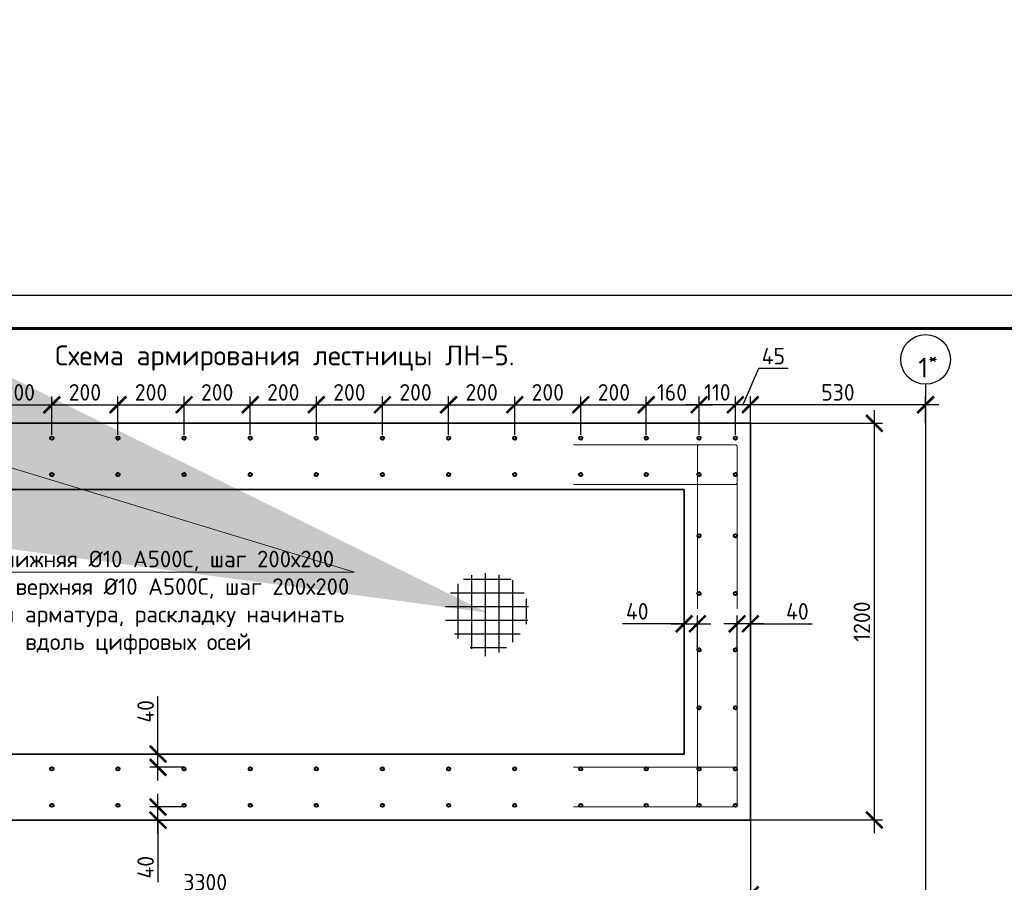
# Model space of a CAD drawing. Header units: millimetres. Extents: x 130535 to 1380046, y -231620 to 121434.
# Tile 106 of 135: x 818805 to 833696, y 12817 to 25855. Entities that reach past the tile are written whole.
import ezdxf
from ezdxf import colors
from ezdxf.entities.mleader import LeaderData, LeaderLine
from ezdxf.math import Vec2, Vec3

# ---------------------------------------------------------------- set-up
doc = ezdxf.new("R2010")
doc.units = ezdxf.units.MM
doc.linetypes.add('______5', pattern=[1.1, 0.8, -0.1, 0.1, -0.1])
doc.layers.get('DEFPOINTS').update_dxf_attribs({"lineweight": 0})
for name, color, linetype, lineweight in [('!PIARENA-KR-ADDITIONAL TEXT_ВЫНОСКИ', 7, 'Continuous', 13), ('Standard', 7, 'Continuous', 25), ('XR$4$Оси', 7, '______5', 18), ('Основная', 7, 'Continuous', 40), ('Основная 0.35', 7, 'Continuous', 35), ('Столовая Двери и окна', 7, 'Continuous', 15), ('Текст', 7, 'Continuous', 25), ('ТОНКИЕ', 7, 'Continuous', 9)]:
    doc.layers.add(name, color=color, linetype=linetype, lineweight=lineweight)
doc.layers.add('СПДС_Оси', color=7, linetype='Continuous')
doc.styles.add('!Main', font='isocpeui.ttf')
doc.styles.add('GOST-2.304_Type-B', font='GOST_Common.ttf')
doc.styles.add('ISOCPEUR', font='isocpeur.ttf')
doc.dimstyles.new('СПДС', dxfattribs={"dimscale": 100, "dimtxt": 2.5, "dimasz": 2.5, "dimexe": 1.25, "dimexo": 0, "dimtad": 1, "dimdec": 0, "dimtxsty": 'GOST-2.304_Type-B', "dimblk": 'ARCHTICK', "dimcen": 2.5, "dimdle": 2, "dimadec": 0, "dimazin": 2, "dimtfac": 0.75, "dimtdec": 0, "dimtmove": 1, "dimatfit": 3, "dimfxl": 1, "dimtolj": 1, "dimarcsym": 1})

# ---------------------------------------------------------------- blocks, each defined once
blk = doc.blocks.new('Из_буфера5277')
at = {"linetype": 'Continuous', "lineweight": 25, "ltscale": 100}
blk.add_lwpolyline([(0, 0), (42000, 0), (42000, 29700), (0, 29700), (0, 0)], dxfattribs=at)
at = {"linetype": 'Continuous', "lineweight": 60, "ltscale": 100}
blk.add_lwpolyline([(2000, 500), (41500, 500), (41500, 29200), (2000, 29200), (2000, 500)], dxfattribs=at)
blk = doc.blocks.new('_ArchTick')
at = {"color": 0, "linetype": 'ByBlock', "const_width": 0.15}
blk.add_lwpolyline([(-0.5, -0.5), (0.5, 0.5)], dxfattribs=at)
blk = doc.blocks.new('*D1157')
at = {"layer": 'DEFPOINTS', "color": 0, "linetype": 'Continuous', "lineweight": 0, "ltscale": 100}
for p in [(829080, 20035), (829080, 19580), (829630, 19580)]:
    blk.add_point(p, dxfattribs=at)
at = {"layer": 'ТОНКИЕ', "color": 0, "lineweight": -2, "ltscale": 125}
for p, q in [((829080, 19580), (829080, 20160)), ((829630, 19580), (829630, 20160)), ((829830, 20035), (828880, 20035))]:
    blk.add_line(p, q, dxfattribs=at)
at = {"layer": 'ТОНКИЕ', "color": 0, "linetype": 'Continuous', "lineweight": -2, "ltscale": 100, "xscale": 250, "yscale": 250, "zscale": 250, "rotation": 180}
blk.add_blockref('_ArchTick', (829080, 20035), dxfattribs=at)
at = {"layer": 'ТОНКИЕ', "color": 0, "linetype": 'Continuous', "lineweight": -2, "ltscale": 100, "xscale": 250, "yscale": 250, "zscale": 250}
blk.add_blockref('_ArchTick', (829630, 20035), dxfattribs=at)
at = {"layer": 'ТОНКИЕ', "color": 0, "linetype": 'Continuous', "ltscale": 100, "insert": (829355, 20222), "char_height": 250, "attachment_point": 5, "style": 'GOST-2.304_Type-B'}
blk.add_mtext('\\A1;110', dxfattribs=at)
blk = doc.blocks.new('*D1158')
at = {"layer": 'DEFPOINTS', "color": 0, "linetype": 'Continuous', "lineweight": 0, "ltscale": 100}
for p in [(829630, 20035), (829855, 19755), (829630, 19580)]:
    blk.add_point(p, dxfattribs=at)
at = {"layer": 'ТОНКИЕ', "color": 0, "lineweight": -2, "ltscale": 125}
for p, q in [((829978, 20583), (829742, 20035)), ((830428, 20583), (829978, 20583)), ((829630, 19580), (829630, 20160)), ((829855, 19755), (829855, 20160)), ((830055, 20035), (829430, 20035))]:
    blk.add_line(p, q, dxfattribs=at)
at = {"layer": 'ТОНКИЕ', "color": 0, "linetype": 'Continuous', "lineweight": -2, "ltscale": 100, "xscale": 250, "yscale": 250, "zscale": 250, "rotation": 180}
blk.add_blockref('_ArchTick', (829630, 20035), dxfattribs=at)
at = {"layer": 'ТОНКИЕ', "color": 0, "linetype": 'Continuous', "lineweight": -2, "ltscale": 100, "xscale": 250, "yscale": 250, "zscale": 250}
blk.add_blockref('_ArchTick', (829855, 20035), dxfattribs=at)
at = {"layer": 'ТОНКИЕ', "color": 0, "linetype": 'Continuous', "ltscale": 100, "insert": (830203, 20770), "char_height": 250, "attachment_point": 5, "style": 'GOST-2.304_Type-B'}
blk.add_mtext('\\A1;45', dxfattribs=at)
blk = doc.blocks.new('*D1159')
at = {"layer": 'DEFPOINTS', "color": 0, "linetype": 'Continuous', "lineweight": 0, "ltscale": 100}
for p in [(829855, 20035), (829855, 19755), (832505, 19755)]:
    blk.add_point(p, dxfattribs=at)
at = {"layer": 'ТОНКИЕ', "color": 0, "lineweight": -2, "ltscale": 125}
for p, q in [((829855, 19755), (829855, 20160)), ((832505, 19755), (832505, 20160)), ((832705, 20035), (829655, 20035))]:
    blk.add_line(p, q, dxfattribs=at)
at = {"layer": 'ТОНКИЕ', "color": 0, "linetype": 'Continuous', "lineweight": -2, "ltscale": 100, "xscale": 250, "yscale": 250, "zscale": 250, "rotation": 180}
blk.add_blockref('_ArchTick', (829855, 20035), dxfattribs=at)
at = {"layer": 'ТОНКИЕ', "color": 0, "linetype": 'Continuous', "lineweight": -2, "ltscale": 100, "xscale": 250, "yscale": 250, "zscale": 250}
blk.add_blockref('_ArchTick', (832505, 20035), dxfattribs=at)
at = {"layer": 'ТОНКИЕ', "color": 0, "linetype": 'Continuous', "ltscale": 100, "insert": (831180, 20222), "char_height": 250, "attachment_point": 5, "style": 'GOST-2.304_Type-B'}
blk.add_mtext('\\A1;530', dxfattribs=at)
blk = doc.blocks.new('*D1160')
at = {"layer": 'DEFPOINTS', "color": 0, "linetype": 'Continuous', "lineweight": 0, "ltscale": 100}
for p in [(829080, 20035), (828280, 19580), (829080, 19580)]:
    blk.add_point(p, dxfattribs=at)
at = {"layer": 'ТОНКИЕ', "color": 0, "lineweight": -2, "ltscale": 125}
for p, q in [((828280, 19580), (828280, 20160)), ((829080, 19580), (829080, 20160)), ((828080, 20035), (829280, 20035))]:
    blk.add_line(p, q, dxfattribs=at)
at = {"layer": 'ТОНКИЕ', "color": 0, "linetype": 'Continuous', "lineweight": -2, "ltscale": 100, "xscale": 250, "yscale": 250, "zscale": 250, "rotation": 180}
blk.add_blockref('_ArchTick', (828280, 20035), dxfattribs=at)
at = {"layer": 'ТОНКИЕ', "color": 0, "linetype": 'Continuous', "lineweight": -2, "ltscale": 100, "xscale": 250, "yscale": 250, "zscale": 250}
blk.add_blockref('_ArchTick', (829080, 20035), dxfattribs=at)
at = {"layer": 'ТОНКИЕ', "color": 0, "linetype": 'Continuous', "ltscale": 100, "insert": (828670, 20222), "char_height": 250, "attachment_point": 5, "style": 'GOST-2.304_Type-B'}
blk.add_mtext('\\A1;160', dxfattribs=at)
blk = doc.blocks.new('*D1231')
at = {"layer": 'DEFPOINTS', "color": 0, "linetype": 'Continuous', "lineweight": 0, "ltscale": 100}
for p in [(819291, 20035), (818291, 19580), (819291, 19580)]:
    blk.add_point(p, dxfattribs=at)
at = {"layer": 'ТОНКИЕ', "color": 0, "lineweight": -2, "ltscale": 125}
for p, q in [((818291, 19580), (818291, 20160)), ((819291, 19580), (819291, 20160)), ((818091, 20035), (819491, 20035))]:
    blk.add_line(p, q, dxfattribs=at)
at = {"layer": 'ТОНКИЕ', "color": 0, "linetype": 'Continuous', "lineweight": -2, "ltscale": 100, "xscale": 250, "yscale": 250, "zscale": 250, "rotation": 180}
blk.add_blockref('_ArchTick', (818291, 20035), dxfattribs=at)
at = {"layer": 'ТОНКИЕ', "color": 0, "linetype": 'Continuous', "lineweight": -2, "ltscale": 100, "xscale": 250, "yscale": 250, "zscale": 250}
blk.add_blockref('_ArchTick', (819291, 20035), dxfattribs=at)
at = {"layer": 'ТОНКИЕ', "color": 0, "linetype": 'Continuous', "ltscale": 100, "insert": (818791, 20222), "char_height": 250, "attachment_point": 5, "style": 'GOST-2.304_Type-B'}
blk.add_mtext('\\A1;200', dxfattribs=at)
blk = doc.blocks.new('*D1232')
at = {"layer": 'DEFPOINTS', "color": 0, "linetype": 'Continuous', "lineweight": 0, "ltscale": 100}
for p in [(820291, 20035), (819291, 19580), (820291, 19580)]:
    blk.add_point(p, dxfattribs=at)
at = {"layer": 'ТОНКИЕ', "color": 0, "lineweight": -2, "ltscale": 125}
for p, q in [((819291, 19580), (819291, 20160)), ((820291, 19580), (820291, 20160)), ((819091, 20035), (820491, 20035))]:
    blk.add_line(p, q, dxfattribs=at)
at = {"layer": 'ТОНКИЕ', "color": 0, "linetype": 'Continuous', "lineweight": -2, "ltscale": 100, "xscale": 250, "yscale": 250, "zscale": 250, "rotation": 180}
blk.add_blockref('_ArchTick', (819291, 20035), dxfattribs=at)
at = {"layer": 'ТОНКИЕ', "color": 0, "linetype": 'Continuous', "lineweight": -2, "ltscale": 100, "xscale": 250, "yscale": 250, "zscale": 250}
blk.add_blockref('_ArchTick', (820291, 20035), dxfattribs=at)
at = {"layer": 'ТОНКИЕ', "color": 0, "linetype": 'Continuous', "ltscale": 100, "insert": (819791, 20222), "char_height": 250, "attachment_point": 5, "style": 'GOST-2.304_Type-B'}
blk.add_mtext('\\A1;200', dxfattribs=at)
blk = doc.blocks.new('*D1233')
at = {"layer": 'DEFPOINTS', "color": 0, "linetype": 'Continuous', "lineweight": 0, "ltscale": 100}
for p in [(821291, 20035), (820291, 19580), (821291, 19580)]:
    blk.add_point(p, dxfattribs=at)
at = {"layer": 'ТОНКИЕ', "color": 0, "lineweight": -2, "ltscale": 125}
for p, q in [((820291, 19580), (820291, 20160)), ((821291, 19580), (821291, 20160)), ((820091, 20035), (821491, 20035))]:
    blk.add_line(p, q, dxfattribs=at)
at = {"layer": 'ТОНКИЕ', "color": 0, "linetype": 'Continuous', "lineweight": -2, "ltscale": 100, "xscale": 250, "yscale": 250, "zscale": 250, "rotation": 180}
blk.add_blockref('_ArchTick', (820291, 20035), dxfattribs=at)
at = {"layer": 'ТОНКИЕ', "color": 0, "linetype": 'Continuous', "lineweight": -2, "ltscale": 100, "xscale": 250, "yscale": 250, "zscale": 250}
blk.add_blockref('_ArchTick', (821291, 20035), dxfattribs=at)
at = {"layer": 'ТОНКИЕ', "color": 0, "linetype": 'Continuous', "ltscale": 100, "insert": (820791, 20222), "char_height": 250, "attachment_point": 5, "style": 'GOST-2.304_Type-B'}
blk.add_mtext('\\A1;200', dxfattribs=at)
blk = doc.blocks.new('*D1234')
at = {"layer": 'DEFPOINTS', "color": 0, "linetype": 'Continuous', "lineweight": 0, "ltscale": 100}
for p in [(822291, 20035), (821291, 19580), (822291, 19580)]:
    blk.add_point(p, dxfattribs=at)
at = {"layer": 'ТОНКИЕ', "color": 0, "lineweight": -2, "ltscale": 125}
for p, q in [((821291, 19580), (821291, 20160)), ((822291, 19580), (822291, 20160)), ((821091, 20035), (822491, 20035))]:
    blk.add_line(p, q, dxfattribs=at)
at = {"layer": 'ТОНКИЕ', "color": 0, "linetype": 'Continuous', "lineweight": -2, "ltscale": 100, "xscale": 250, "yscale": 250, "zscale": 250, "rotation": 180}
blk.add_blockref('_ArchTick', (821291, 20035), dxfattribs=at)
at = {"layer": 'ТОНКИЕ', "color": 0, "linetype": 'Continuous', "lineweight": -2, "ltscale": 100, "xscale": 250, "yscale": 250, "zscale": 250}
blk.add_blockref('_ArchTick', (822291, 20035), dxfattribs=at)
at = {"layer": 'ТОНКИЕ', "color": 0, "linetype": 'Continuous', "ltscale": 100, "insert": (821791, 20222), "char_height": 250, "attachment_point": 5, "style": 'GOST-2.304_Type-B'}
blk.add_mtext('\\A1;200', dxfattribs=at)
blk = doc.blocks.new('*D1235')
at = {"layer": 'DEFPOINTS', "color": 0, "linetype": 'Continuous', "lineweight": 0, "ltscale": 100}
for p in [(823291, 20035), (822291, 19580), (823291, 19580)]:
    blk.add_point(p, dxfattribs=at)
at = {"layer": 'ТОНКИЕ', "color": 0, "lineweight": -2, "ltscale": 125}
for p, q in [((822291, 19580), (822291, 20160)), ((823291, 19580), (823291, 20160)), ((822091, 20035), (823491, 20035))]:
    blk.add_line(p, q, dxfattribs=at)
at = {"layer": 'ТОНКИЕ', "color": 0, "linetype": 'Continuous', "lineweight": -2, "ltscale": 100, "xscale": 250, "yscale": 250, "zscale": 250, "rotation": 180}
blk.add_blockref('_ArchTick', (822291, 20035), dxfattribs=at)
at = {"layer": 'ТОНКИЕ', "color": 0, "linetype": 'Continuous', "lineweight": -2, "ltscale": 100, "xscale": 250, "yscale": 250, "zscale": 250}
blk.add_blockref('_ArchTick', (823291, 20035), dxfattribs=at)
at = {"layer": 'ТОНКИЕ', "color": 0, "linetype": 'Continuous', "ltscale": 100, "insert": (822791, 20222), "char_height": 250, "attachment_point": 5, "style": 'GOST-2.304_Type-B'}
blk.add_mtext('\\A1;200', dxfattribs=at)
blk = doc.blocks.new('*D1236')
at = {"layer": 'DEFPOINTS', "color": 0, "linetype": 'Continuous', "lineweight": 0, "ltscale": 100}
for p in [(824291, 20035), (823291, 19580), (824291, 19580)]:
    blk.add_point(p, dxfattribs=at)
at = {"layer": 'ТОНКИЕ', "color": 0, "lineweight": -2, "ltscale": 125}
for p, q in [((823291, 19580), (823291, 20160)), ((824291, 19580), (824291, 20160)), ((823091, 20035), (824491, 20035))]:
    blk.add_line(p, q, dxfattribs=at)
at = {"layer": 'ТОНКИЕ', "color": 0, "linetype": 'Continuous', "lineweight": -2, "ltscale": 100, "xscale": 250, "yscale": 250, "zscale": 250, "rotation": 180}
blk.add_blockref('_ArchTick', (823291, 20035), dxfattribs=at)
at = {"layer": 'ТОНКИЕ', "color": 0, "linetype": 'Continuous', "lineweight": -2, "ltscale": 100, "xscale": 250, "yscale": 250, "zscale": 250}
blk.add_blockref('_ArchTick', (824291, 20035), dxfattribs=at)
at = {"layer": 'ТОНКИЕ', "color": 0, "linetype": 'Continuous', "ltscale": 100, "insert": (823791, 20222), "char_height": 250, "attachment_point": 5, "style": 'GOST-2.304_Type-B'}
blk.add_mtext('\\A1;200', dxfattribs=at)
blk = doc.blocks.new('*D1237')
at = {"layer": 'DEFPOINTS', "color": 0, "linetype": 'Continuous', "lineweight": 0, "ltscale": 100}
for p in [(825291, 20035), (824291, 19580), (825291, 19580)]:
    blk.add_point(p, dxfattribs=at)
at = {"layer": 'ТОНКИЕ', "color": 0, "lineweight": -2, "ltscale": 125}
for p, q in [((824291, 19580), (824291, 20160)), ((825291, 19580), (825291, 20160)), ((824091, 20035), (825491, 20035))]:
    blk.add_line(p, q, dxfattribs=at)
at = {"layer": 'ТОНКИЕ', "color": 0, "linetype": 'Continuous', "lineweight": -2, "ltscale": 100, "xscale": 250, "yscale": 250, "zscale": 250, "rotation": 180}
blk.add_blockref('_ArchTick', (824291, 20035), dxfattribs=at)
at = {"layer": 'ТОНКИЕ', "color": 0, "linetype": 'Continuous', "lineweight": -2, "ltscale": 100, "xscale": 250, "yscale": 250, "zscale": 250}
blk.add_blockref('_ArchTick', (825291, 20035), dxfattribs=at)
at = {"layer": 'ТОНКИЕ', "color": 0, "linetype": 'Continuous', "ltscale": 100, "insert": (824791, 20222), "char_height": 250, "attachment_point": 5, "style": 'GOST-2.304_Type-B'}
blk.add_mtext('\\A1;200', dxfattribs=at)
blk = doc.blocks.new('*D1238')
at = {"layer": 'DEFPOINTS', "color": 0, "linetype": 'Continuous', "lineweight": 0, "ltscale": 100}
for p in [(826291, 20035), (825291, 19580), (826291, 19580)]:
    blk.add_point(p, dxfattribs=at)
at = {"layer": 'ТОНКИЕ', "color": 0, "lineweight": -2, "ltscale": 125}
for p, q in [((825291, 19580), (825291, 20160)), ((826291, 19580), (826291, 20160)), ((825091, 20035), (826491, 20035))]:
    blk.add_line(p, q, dxfattribs=at)
at = {"layer": 'ТОНКИЕ', "color": 0, "linetype": 'Continuous', "lineweight": -2, "ltscale": 100, "xscale": 250, "yscale": 250, "zscale": 250, "rotation": 180}
blk.add_blockref('_ArchTick', (825291, 20035), dxfattribs=at)
at = {"layer": 'ТОНКИЕ', "color": 0, "linetype": 'Continuous', "lineweight": -2, "ltscale": 100, "xscale": 250, "yscale": 250, "zscale": 250}
blk.add_blockref('_ArchTick', (826291, 20035), dxfattribs=at)
at = {"layer": 'ТОНКИЕ', "color": 0, "linetype": 'Continuous', "ltscale": 100, "insert": (825791, 20222), "char_height": 250, "attachment_point": 5, "style": 'GOST-2.304_Type-B'}
blk.add_mtext('\\A1;200', dxfattribs=at)
blk = doc.blocks.new('*D1239')
at = {"layer": 'DEFPOINTS', "color": 0, "linetype": 'Continuous', "lineweight": 0, "ltscale": 100}
for p in [(827291, 20035), (826291, 19580), (827291, 19580)]:
    blk.add_point(p, dxfattribs=at)
at = {"layer": 'ТОНКИЕ', "color": 0, "lineweight": -2, "ltscale": 125}
for p, q in [((826291, 19580), (826291, 20160)), ((827291, 19580), (827291, 20160)), ((826091, 20035), (827491, 20035))]:
    blk.add_line(p, q, dxfattribs=at)
at = {"layer": 'ТОНКИЕ', "color": 0, "linetype": 'Continuous', "lineweight": -2, "ltscale": 100, "xscale": 250, "yscale": 250, "zscale": 250, "rotation": 180}
blk.add_blockref('_ArchTick', (826291, 20035), dxfattribs=at)
at = {"layer": 'ТОНКИЕ', "color": 0, "linetype": 'Continuous', "lineweight": -2, "ltscale": 100, "xscale": 250, "yscale": 250, "zscale": 250}
blk.add_blockref('_ArchTick', (827291, 20035), dxfattribs=at)
at = {"layer": 'ТОНКИЕ', "color": 0, "linetype": 'Continuous', "ltscale": 100, "insert": (826791, 20222), "char_height": 250, "attachment_point": 5, "style": 'GOST-2.304_Type-B'}
blk.add_mtext('\\A1;200', dxfattribs=at)
blk = doc.blocks.new('*D1240')
at = {"layer": 'DEFPOINTS', "color": 0, "linetype": 'Continuous', "lineweight": 0, "ltscale": 100}
for p in [(828280, 20035), (827291, 19580), (828280, 19580)]:
    blk.add_point(p, dxfattribs=at)
at = {"layer": 'ТОНКИЕ', "color": 0, "lineweight": -2, "ltscale": 125}
for p, q in [((827291, 19580), (827291, 20160)), ((828280, 19580), (828280, 20160)), ((827091, 20035), (828480, 20035))]:
    blk.add_line(p, q, dxfattribs=at)
at = {"layer": 'ТОНКИЕ', "color": 0, "linetype": 'Continuous', "lineweight": -2, "ltscale": 100, "xscale": 250, "yscale": 250, "zscale": 250, "rotation": 180}
blk.add_blockref('_ArchTick', (827291, 20035), dxfattribs=at)
at = {"layer": 'ТОНКИЕ', "color": 0, "linetype": 'Continuous', "lineweight": -2, "ltscale": 100, "xscale": 250, "yscale": 250, "zscale": 250}
blk.add_blockref('_ArchTick', (828280, 20035), dxfattribs=at)
at = {"layer": 'ТОНКИЕ', "color": 0, "linetype": 'Continuous', "ltscale": 100, "insert": (827791, 20222), "char_height": 250, "attachment_point": 5, "style": 'GOST-2.304_Type-B'}
blk.add_mtext('\\A1;200', dxfattribs=at)
blk = doc.blocks.new('*D1263')
at = {"layer": 'DEFPOINTS', "color": 0, "linetype": 'Continuous', "lineweight": 0, "ltscale": 100}
for p in [(829055, 16724), (828855, 16330), (829055, 16330)]:
    blk.add_point(p, dxfattribs=at)
at = {"layer": 'ТОНКИЕ', "color": 0, "lineweight": -2, "ltscale": 125}
for p, q in [((828855, 16330), (828855, 16849)), ((829055, 16330), (829055, 16849)), ((828855, 16724), (827919, 16724)), ((828655, 16724), (829255, 16724))]:
    blk.add_line(p, q, dxfattribs=at)
at = {"layer": 'ТОНКИЕ', "color": 0, "linetype": 'Continuous', "lineweight": -2, "ltscale": 100, "xscale": 250, "yscale": 250, "zscale": 250, "rotation": 180}
blk.add_blockref('_ArchTick', (828855, 16724), dxfattribs=at)
at = {"layer": 'ТОНКИЕ', "color": 0, "linetype": 'Continuous', "lineweight": -2, "ltscale": 100, "xscale": 250, "yscale": 250, "zscale": 250}
blk.add_blockref('_ArchTick', (829055, 16724), dxfattribs=at)
at = {"layer": 'ТОНКИЕ', "color": 0, "linetype": 'Continuous', "ltscale": 100, "insert": (828144, 16912), "char_height": 250, "attachment_point": 5, "style": 'GOST-2.304_Type-B'}
blk.add_mtext('\\A1;40', dxfattribs=at)
blk = doc.blocks.new('*D1264')
at = {"layer": 'DEFPOINTS', "color": 0, "linetype": 'Continuous', "lineweight": 0, "ltscale": 100}
for p in [(829655, 16724), (829655, 16330), (829855, 16330)]:
    blk.add_point(p, dxfattribs=at)
at = {"layer": 'ТОНКИЕ', "color": 0, "lineweight": -2, "ltscale": 125}
for p, q in [((829655, 16330), (829655, 16849)), ((829855, 16330), (829855, 16849)), ((830055, 16724), (829455, 16724)), ((829855, 16724), (830791, 16724))]:
    blk.add_line(p, q, dxfattribs=at)
at = {"layer": 'ТОНКИЕ', "color": 0, "linetype": 'Continuous', "lineweight": -2, "ltscale": 100, "xscale": 250, "yscale": 250, "zscale": 250, "rotation": 180}
blk.add_blockref('_ArchTick', (829655, 16724), dxfattribs=at)
at = {"layer": 'ТОНКИЕ', "color": 0, "linetype": 'Continuous', "lineweight": -2, "ltscale": 100, "xscale": 250, "yscale": 250, "zscale": 250}
blk.add_blockref('_ArchTick', (829855, 16724), dxfattribs=at)
at = {"layer": 'ТОНКИЕ', "color": 0, "linetype": 'Continuous', "ltscale": 100, "insert": (830566, 16912), "char_height": 250, "attachment_point": 5, "style": 'GOST-2.304_Type-B'}
blk.add_mtext('\\A1;40', dxfattribs=at)
blk = doc.blocks.new('*D1265')
at = {"layer": 'DEFPOINTS', "color": 0, "linetype": 'Continuous', "lineweight": 0, "ltscale": 100}
for p in [(820896, 13955), (821291, 13955), (821291, 13755)]:
    blk.add_point(p, dxfattribs=at)
at = {"layer": 'ТОНКИЕ', "color": 0, "lineweight": -2, "ltscale": 125}
for p, q in [((820896, 13555), (820896, 14155)), ((821291, 13955), (820771, 13955)), ((821291, 13755), (820771, 13755)), ((820896, 13755), (820896, 12819))]:
    blk.add_line(p, q, dxfattribs=at)
at = {"layer": 'ТОНКИЕ', "color": 0, "linetype": 'Continuous', "lineweight": -2, "ltscale": 100, "xscale": 250, "yscale": 250, "zscale": 250}
for p, rotation in [((820896, 13955), 90), ((820896, 13755), 270)]:
    blk.add_blockref('_ArchTick', p, dxfattribs=dict(at, rotation=rotation))
at = {"layer": 'ТОНКИЕ', "color": 0, "linetype": 'Continuous', "ltscale": 100, "insert": (820709, 13044), "char_height": 250, "attachment_point": 5, "rotation": 90, "style": 'GOST-2.304_Type-B'}
blk.add_mtext('\\A1;40', dxfattribs=at)
blk = doc.blocks.new('*D1276')
at = {"layer": 'DEFPOINTS', "color": 0, "linetype": 'Continuous', "lineweight": 0, "ltscale": 100}
for p in [(820896, 14755), (821291, 14755), (821291, 14555)]:
    blk.add_point(p, dxfattribs=at)
at = {"layer": 'ТОНКИЕ', "color": 0, "lineweight": -2, "ltscale": 125}
for p, q in [((820896, 14755), (820896, 15625)), ((820896, 14355), (820896, 14955)), ((821291, 14755), (820771, 14755)), ((821291, 14555), (820771, 14555))]:
    blk.add_line(p, q, dxfattribs=at)
at = {"layer": 'ТОНКИЕ', "color": 0, "linetype": 'Continuous', "lineweight": -2, "ltscale": 100, "xscale": 250, "yscale": 250, "zscale": 250}
for p, rotation in [((820896, 14755), 90), ((820896, 14555), 270)]:
    blk.add_blockref('_ArchTick', p, dxfattribs=dict(at, rotation=rotation))
at = {"layer": 'ТОНКИЕ', "color": 0, "linetype": 'Continuous', "ltscale": 100, "insert": (820709, 15400), "char_height": 250, "attachment_point": 5, "rotation": 90, "style": 'GOST-2.304_Type-B'}
blk.add_mtext('\\A1;40', dxfattribs=at)
blk = doc.blocks.new('*D1434')
at = {"layer": 'DEFPOINTS', "color": 0, "linetype": 'Continuous', "lineweight": 0, "ltscale": 100}
for p in [(813366, 13755), (829855, 13755), (813366, 12630)]:
    blk.add_point(p, dxfattribs=at)
at = {"layer": 'ТОНКИЕ', "color": 0, "lineweight": -2, "ltscale": 100}
for p, q in [((813366, 13755), (813366, 12505)), ((829855, 13755), (829855, 12505)), ((830055, 12630), (813166, 12630))]:
    blk.add_line(p, q, dxfattribs=at)
at = {"layer": 'ТОНКИЕ', "color": 0, "linetype": 'Continuous', "lineweight": -2, "ltscale": 100, "xscale": 250, "yscale": 250, "zscale": 250}
for p, rotation in [((813366, 12630), 180.001329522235), ((829855, 12630), 0.001329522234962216)]:
    blk.add_blockref('_ArchTick', p, dxfattribs=dict(at, rotation=rotation))
at = {"layer": 'ТОНКИЕ', "color": 0, "linetype": 'Continuous', "ltscale": 100, "insert": (821610, 12818), "char_height": 250, "attachment_point": 5, "rotation": 0.0013, "style": 'GOST-2.304_Type-B'}
blk.add_mtext('\\A1;3300', dxfattribs=at)
blk = doc.blocks.new('*D1435')
at = {"layer": 'DEFPOINTS', "color": 0, "linetype": 'Continuous', "lineweight": 0, "ltscale": 100}
for p in [(829855, 19755), (829855, 13759), (831730, 13759)]:
    blk.add_point(p, dxfattribs=at)
at = {"layer": 'ТОНКИЕ', "color": 0, "lineweight": -2, "ltscale": 100}
for p, q in [((831730, 19955), (831730, 13559)), ((829855, 19755), (831855, 19755)), ((829855, 13759), (831855, 13759))]:
    blk.add_line(p, q, dxfattribs=at)
at = {"layer": 'ТОНКИЕ', "color": 0, "linetype": 'Continuous', "lineweight": -2, "ltscale": 100, "xscale": 250, "yscale": 250, "zscale": 250}
for p, rotation in [((831730, 19755), 90), ((831730, 13759), 270)]:
    blk.add_blockref('_ArchTick', p, dxfattribs=dict(at, rotation=rotation))
at = {"layer": 'ТОНКИЕ', "color": 0, "linetype": 'Continuous', "ltscale": 100, "insert": (831542, 16757), "char_height": 250, "attachment_point": 5, "rotation": 90, "style": 'GOST-2.304_Type-B'}
blk.add_mtext('\\A1;1200', dxfattribs=at)

msp = doc.modelspace()

# ---------------------------------------------------------------- hatches: boundary and pattern name
at = {"layer": 'Основная', "lineweight": 25}
h = msp.add_hatch(dxfattribs=at)
h.set_pattern_fill('ANSI37', color=256, scale=65, angle=135)
h.set_pattern_definition([(90, (702024.01, 103660.96), (-206.375, 3e-14), []), (180, (702024.01, 103660.96), (-3e-14, -206.375), [])])
edge = h.paths.add_edge_path()
edge.add_spline(control_points=[(825238.3, 16785.2), (825428.9, 16462.8), (825648.7, 16397.3), (825871.4, 16055.3), (826559.1, 16707.7), (826452.4, 17238), (826199.8, 17467.5), (825645.3, 17529.8), (825392.8, 17299.6), (825218.6, 17060.6), (825238.3, 16785.2)], knot_values=[0, 0, 0, 0, 812.5499476, 2202.5796808, 3057.0450989, 3661.0460394, 4956.8969688, 7135.6403381, 9099.3072146, 10518.3461258, 10518.3461258, 10518.3461258, 10518.3461258], degree=3, periodic=0)

# ---------------------------------------------------------------- linework, layer by layer
at = {"layer": 'Standard', "linetype": 'Continuous', "lineweight": 18, "transparency": 33554687}
for points in [[(827180.1, 19427.2), (829629.9, 19427.2, -0.4142136), (829654.9, 19402.2), (829654.9, 18852.2, -0.4142136), (829629.9, 18827.2), (827180.1, 18827.2)], [(829054.9, 16952.4), (829054.9, 19402.2, -0.4142136), (829079.9, 19427.2), (829629.9, 19427.2, -0.4142136), (829654.9, 19402.2), (829654.9, 16952.4)], [(829054.9, 16429.6), (829054.9, 13979.8, 0.4142136), (829079.9, 13954.8), (829629.9, 13954.8, 0.4142136), (829654.9, 13979.8), (829654.9, 16429.6)], [(827180.1, 13954.8), (829629.9, 13954.8, 0.4142136), (829654.9, 13979.8), (829654.9, 14529.9, 0.4142136), (829629.9, 14554.9), (827180.1, 14554.9)]]:
    msp.add_lwpolyline(points, format="xyb", dxfattribs=at)
at = {"layer": 'XR$4$Оси', "color": 7, "linetype": '______5', "lineweight": 25, "transparency": 33554687}
msp.add_line((832504.9, 20344.3), (832504.9, 11602.9), dxfattribs=at)
at = {"layer": 'Основная'}
for centre in [(819290.6, 19529.8), (820290.6, 19529.8), (821290.6, 19529.8), (822290.6, 19529.8), (823290.6, 19529.8), (824290.6, 19529.8), (825290.6, 19529.8), (826290.6, 19529.8), (827290.6, 19529.8), (828279.9, 19529.8), (829079.9, 19529.8), (829629.9, 19529.8), (819290.6, 18979.8), (820290.6, 18979.8), (821290.6, 18979.8), (822290.6, 18979.8), (823290.6, 18979.8), (824290.6, 18979.8), (825290.6, 18979.8), (826290.6, 18979.8), (827290.6, 18979.8), (828279.8, 18979.8), (829079.9, 18979.8), (829629.9, 18979.8), (829079.9, 18054.8), (829629.9, 18054.8), (829079.9, 17179.8), (829629.9, 17179.8), (829079.9, 16329.9), (829629.9, 16329.9), (829079.9, 15454.9), (829629.9, 15454.9), (819290.6, 14529.9), (820290.6, 14529.9), (821290.6, 14529.9), (822290.6, 14529.9), (823290.6, 14529.9), (824290.6, 14529.9), (825290.6, 14529.9), (826290.6, 14529.9), (827290.6, 14529.9), (828279.8, 14529.9), (829079.9, 14529.9), (829629.9, 14529.9), (819290.6, 13979.8), (820290.6, 13979.8), (821290.6, 13979.8), (822290.6, 13979.8), (823290.6, 13979.8), (824290.6, 13979.8), (825290.6, 13979.8), (826290.6, 13979.8), (827290.6, 13979.8), (828279.9, 13979.8), (829079.9, 13979.8), (829629.9, 13979.8)]:
    msp.add_circle(centre, 25, dxfattribs=at)
at = {"layer": 'Основная 0.35', "transparency": 33554687}
for p, q in [((829854.9, 19754.4), (813365.6, 19754.8)), ((829854.9, 19754.8), (829854.9, 13759)), ((828854.9, 18754.4), (814865.6, 18754.8)), ((828854.9, 18754.4), (828854.9, 14755.2)), ((828854.9, 14755.2), (814865.6, 14754.8)), ((829854.9, 13755.2), (813365.6, 13754.8))]:
    msp.add_line(p, q, dxfattribs=at)
at = {"layer": 'СПДС_Оси', "linetype": 'Continuous', "lineweight": 25, "ltscale": 150}
msp.add_circle((832504.9, 20719.3), 375, dxfattribs=at)

# ---------------------------------------------------------------- block references
at = {"layer": 'Столовая Двери и окна', "color": 18, "lineweight": 25, "true_color": 0x000000}
msp.add_blockref('Из_буфера5277', (807464.1, -8014.6), dxfattribs=at)

# ---------------------------------------------------------------- texts
at = {"layer": 'СПДС_Оси', "linetype": 'Continuous', "lineweight": 25, "ltscale": 150, "insert": (832395.7, 20847.3), "char_height": 300, "width": 825, "attachment_point": 1, "style": 'ISOCPEUR'}
msp.add_mtext('\\A1;1{\\H0.70x;\\S*^ ;}', dxfattribs=at)
at = {"layer": 'Текст', "lineweight": 25, "style": 'ISOCPEUR'}
msp.add_text('Схема армирования лестницы ЛН-5.', height=300, dxfattribs=at).set_placement((819339, 20630.7))

# ---------------------------------------------------------------- dimensions: what is measured, and where the dimension line sits
at = {"layer": 'ТОНКИЕ', "ltscale": 125}
for base, p1, p2, picture, middle in [((829629.9, 20034.8), (829854.9, 19754.8), (829629.9, 19579.8), '*D1158', (830040, 20582.5)), ((829079.9, 20034.8), (829629.9, 19579.8), (829079.9, 19579.8), '*D1157', (829354.9, 20034.8)), ((829854.9, 20034.8), (832504.9, 19754.8), (829854.9, 19754.8), '*D1159', (831179.9, 20034.8)), ((829054.9, 16724), (828854.9, 16329.9), (829054.9, 16329.9), '*D1263', (828144, 16626.6))]:
    dim = msp.add_linear_dim(base=base, p1=p1, p2=p2, dimstyle='СПДС', override={"dimlfac": 0.2}, dxfattribs=at)
    dim.commit()
    dim.dimension.update_dxf_attribs({"geometry": picture, "text_midpoint": middle, "dimtype": 160})
for base, p1, p2, angle, picture, middle in [((819290.6, 20034.8), (818290.6, 19579.8), (819290.6, 19579.8), 180, '*D1231', (818790.6, 20034.8)), ((820290.6, 20034.8), (819290.6, 19579.8), (820290.6, 19579.8), 180, '*D1232', (819790.6, 20034.8)), ((821290.6, 20034.8), (820290.6, 19579.8), (821290.6, 19579.8), 180, '*D1233', (820790.6, 20034.8)), ((822290.6, 20034.8), (821290.6, 19579.8), (822290.6, 19579.8), 180, '*D1234', (821790.6, 20034.8)), ((823290.6, 20034.8), (822290.6, 19579.8), (823290.6, 19579.8), 180, '*D1235', (822790.6, 20034.8)), ((824290.6, 20034.8), (823290.6, 19579.8), (824290.6, 19579.8), 180, '*D1236', (823790.6, 20034.8)), ((825290.6, 20034.8), (824290.6, 19579.8), (825290.6, 19579.8), 180, '*D1237', (824790.6, 20034.8)), ((826290.6, 20034.8), (825290.6, 19579.8), (826290.6, 19579.8), 180, '*D1238', (825790.6, 20034.8)), ((827290.6, 20034.8), (826290.6, 19579.8), (827290.6, 19579.8), 180, '*D1239', (826790.6, 20034.8)), ((829079.9, 20034.8), (828279.9, 19579.8), (829079.9, 19579.8), 180, '*D1160', (828669.7, 20034.8)), ((829654.9, 16724), (829854.8, 16329.9), (829654.9, 16329.9), 180, '*D1264', (830565.7, 16626.6)), ((820896.4, 14754.8), (821290.6, 14554.9), (821290.6, 14754.8), 90, '*D1276', (820993.9, 15400.3)), ((820896.4, 13954.8), (821290.6, 13754.9), (821290.6, 13954.8), 90, '*D1265', (820993.9, 13044))]:
    dim = msp.add_linear_dim(base=base, p1=p1, p2=p2, angle=angle, dimstyle='СПДС', override={"dimlfac": 0.2}, dxfattribs=at)
    dim.commit()
    dim.dimension.update_dxf_attribs({"geometry": picture, "text_midpoint": middle, "dimtype": 160})
dim = msp.add_linear_dim(base=(828279.9, 20034.8), p1=(827290.6, 19579.8), p2=(828279.9, 19579.8), angle=180, text='200', dimstyle='СПДС', override={"dimlfac": 0.2}, dxfattribs=at)
dim.commit()
dim.dimension.update_dxf_attribs({"geometry": '*D1240', "text_midpoint": (827790.6, 20034.8), "dimtype": 160})
at = {"layer": 'ТОНКИЕ', "ltscale": 100}
for base, p1, p2, angle, text, picture, middle in [((831729.9, 13759), (829854.9, 19754.8), (829854.9, 13759), 270, '1200', '*D1435', (831542.2, 16756.9)), ((813365.6, 12629.8), (829854.9, 13755.2), (813365.6, 13754.8), 180.00133, '3300', '*D1434', (821610.3, 12817.6))]:
    dim = msp.add_linear_dim(base=base, p1=p1, p2=p2, angle=angle, text=text, dimstyle='СПДС', override={"dimlfac": 0.2}, dxfattribs=at)
    dim.commit()
    dim.dimension.update_dxf_attribs({"geometry": picture, "text_midpoint": middle})

# ---------------------------------------------------------------- leaders
at = {"layer": '!PIARENA-KR-ADDITIONAL TEXT_ВЫНОСКИ', "ltscale": 30}
ml = msp.add_multileader_mtext('Standard', dxfattribs=at)
ml.set_content('{\\fISOCPEUR|b0|i0|c0|p34;\\C256;поз.2 нижняя %%c10 А500С, шаг 200х200\\P поз.1   верхняя %%c10 А500С, шаг 200х200\\Pфоновая арматура, раскладку начинать \\Pвдоль цифровых осей}', color=3, style='!Main')
ml.set_leader_properties(color=256, linetype='ByLayer', lineweight=-1)
ml.build(insert=Vec2(0, 0))
ml.multileader.update_dxf_attribs({"text_left_attachment_type": 6, "text_right_attachment_type": 6, "dogleg_length": 0.339, "arrow_head_size": 160000, "scale": 100})
ctx = ml.context
ctx.base_point, ctx.scale, ctx.char_height, ctx.arrow_head_size, ctx.landing_gap_size, ctx.plane_origin = Vec3(817359.6, 17503.3), 100, 250, 160000, 0, Vec3(823407.5, 13210.4)
ctx.left_attachment, ctx.right_attachment, ctx.text_align_type = 6, 6, 1
notes = []
notes.append((ctx, [(0, (1, 1, 0), (823868.6, 17503.3), (-1, 0), 33.9, [(0, [(825874.7, 16893)], 0, [])])]))
ctx.mtext.insert, ctx.mtext.width, ctx.mtext.alignment, ctx.mtext.flow_direction = Vec3(820597.1, 17828.3), 10171.308, 2, 5
for ctx, leaders in notes:
    for number, flags, end, landing, length, lines in leaders:
        leader = LeaderData()
        leader.index, (leader.has_last_leader_line, leader.has_dogleg_vector, leader.attachment_direction) = number, flags
        leader.last_leader_point, leader.dogleg_vector, leader.dogleg_length = Vec3(end), Vec3(landing), length
        for number, points, colour, breaks in lines:
            line = LeaderLine()
            line.index, line.vertices, line.color, line.breaks = number, Vec3.list(points), colors.encode_raw_color(colour), breaks
            leader.lines.append(line)
        ctx.leaders.append(leader)

doc.saveas('drawing.dxf')
